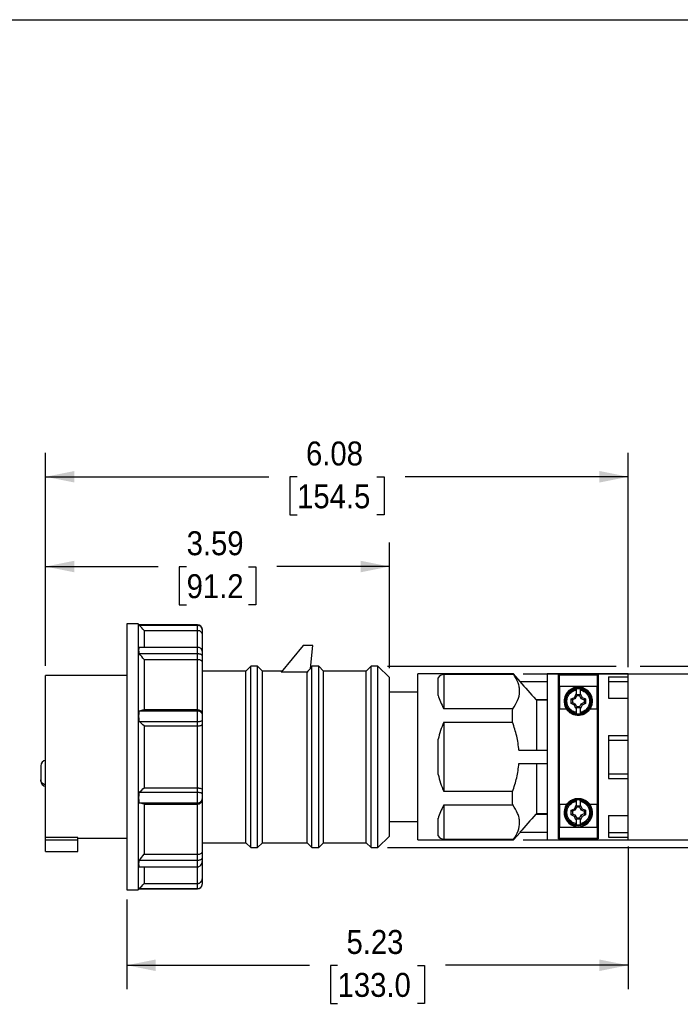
# Model space of a CAD drawing. Header units: inches. Extents: x 0 to 22, y 0 to 17.
# Tile 3 of 6: x 8.2 to 15.1, y 6.7 to 17. Entities that reach past the tile are written whole.
import ezdxf

# ---------------------------------------------------------------- set-up
doc = ezdxf.new("R2010")
doc.units = ezdxf.units.IN
doc.header["$LTSCALE"] = 2
doc.header["$MEASUREMENT"] = 0
doc.linetypes.add('SLD-Solid', pattern=[0])
doc.layers.add('DIMENSIONS', color=140, linetype='SLD-Solid', lineweight=25)
doc.layers.add('SLD-DEFPOINTS', color=7, linetype='Continuous')
doc.styles.add('SLDTEXTSTYLE0', font='GOTHIC.TTF', dxfattribs={"width": 0.913})
doc.dimstyles.new('SLDDIMSTYLE1', dxfattribs={"dimtxt": 0.25, "dimasz": 0.3, "dimexe": 0, "dimexo": 0.0625, "dimgap": 0.0625, "dimtad": 0, "dimtih": 1, "dimtoh": 1, "dimrnd": 1e-09, "dimzin": 12, "dimdsep": 46, "dimtxsty": 'SLDTEXTSTYLE0', "dimsah": 1, "dimcen": 0.09, "dimadec": 0, "dimazin": 3, "dimtfac": 1, "dimtofl": 0, "dimtmove": 0, "dimatfit": 3, "dimfxl": 0, "dimfrac": 2, "dimtolj": 1, "dimtzin": 12, "dimarcsym": 0})
doc.dimstyles.new('SLDDIMSTYLE2', dxfattribs={"dimtxt": 0.25, "dimasz": 0.3, "dimexe": 0, "dimexo": 0.0625, "dimgap": 0.0625, "dimtad": 0, "dimtih": 1, "dimtoh": 1, "dimrnd": 1e-09, "dimzin": 12, "dimdsep": 46, "dimtxsty": 'SLDTEXTSTYLE0', "dimsah": 1, "dimcen": 0.09, "dimadec": 0, "dimazin": 3, "dimtfac": 1, "dimtmove": 0, "dimatfit": 0, "dimfxl": 0, "dimfrac": 2, "dimtolj": 1, "dimtzin": 12, "dimarcsym": 0})

# ---------------------------------------------------------------- blocks, each defined once
blk = doc.blocks.new('Block2')
at = {"color": 7, "linetype": 'SLD-Solid', "lineweight": 18}
blk.add_line((22, 17), (0, 17), dxfattribs=at)
blk = doc.blocks.new('_D_1')
at = {"layer": 'DIMENSIONS'}
for p, q in [((8.48, 10.255), (8.48, 12.479)), ((14.561, 10.242), (14.561, 12.479)), ((8.48, 12.229), (10.81, 12.229)), ((11.105, 12.227), (11.029, 12.227)), ((11.029, 12.227), (11.029, 11.83)), ((11.936, 12.227), (12.013, 12.227)), ((12.013, 12.227), (12.013, 11.83)), ((14.561, 12.229), (12.232, 12.229)), ((11.029, 11.83), (11.105, 11.83)), ((12.013, 11.83), (11.936, 11.83))]:
    blk.add_line(p, q, dxfattribs=at)
for points in [[(8.48, 12.229), (8.78, 12.169), (8.78, 12.289)], [(14.561, 12.229), (14.261, 12.289), (14.261, 12.169)]]:
    blk.add_solid(points, dxfattribs=at)
at = {"layer": 'DIMENSIONS', "char_height": 0.25, "attachment_point": 1, "style": 'SLDTEXTSTYLE0'}
for s, insert in [('6.08', (11.198, 12.597)), ('154.5', (11.105, 12.15))]:
    blk.add_mtext(s, dxfattribs=dict(at, insert=insert))
blk = doc.blocks.new('_D_2')
at = {"layer": 'DIMENSIONS'}
for p, q in [((17.238, 10.252), (17.238, 10.852)), ((12.049, 10.252), (14.436, 10.252)), ((14.686, 10.252), (17.488, 10.252)), ((16.915, 9.305), (16.839, 9.305)), ((16.839, 9.305), (16.839, 8.908)), ((17.562, 9.305), (17.638, 9.305)), ((17.638, 9.305), (17.638, 8.908)), ((16.839, 8.908), (16.915, 8.908)), ((17.638, 8.908), (17.562, 8.908)), ((12.049, 8.358), (17.488, 8.358)), ((17.238, 8.358), (17.238, 7.758))]:
    blk.add_line(p, q, dxfattribs=at)
for points in [[(17.238, 10.252), (17.298, 10.552), (17.178, 10.552)], [(17.238, 8.358), (17.178, 8.058), (17.298, 8.058)]]:
    blk.add_solid(points, dxfattribs=at)
at = {"layer": 'DIMENSIONS', "char_height": 0.25, "attachment_point": 1, "style": 'SLDTEXTSTYLE0'}
for s, insert in [('%%c', (16.727, 9.675)), ('1.89', (17.104, 9.675)), ('48.1', (16.915, 9.227))]:
    blk.add_mtext(s, dxfattribs=dict(at, insert=insert))
blk = doc.blocks.new('_D_3')
at = {"layer": 'DIMENSIONS'}
for p, q in [((13.463, 10.171), (16.214, 10.171)), ((15.964, 10.171), (15.964, 9.753)), ((15.64, 9.305), (15.564, 9.305)), ((15.564, 9.305), (15.564, 8.908)), ((16.287, 9.305), (16.363, 9.305)), ((16.363, 9.305), (16.363, 8.908)), ((15.564, 8.908), (15.64, 8.908)), ((15.964, 8.439), (15.964, 8.857)), ((16.363, 8.908), (16.287, 8.908)), ((13.463, 8.439), (16.214, 8.439))]:
    blk.add_line(p, q, dxfattribs=at)
for points in [[(15.964, 10.171), (15.904, 9.871), (16.024, 9.871)], [(15.964, 8.439), (16.024, 8.739), (15.904, 8.739)]]:
    blk.add_solid(points, dxfattribs=at)
at = {"layer": 'DIMENSIONS', "char_height": 0.25, "attachment_point": 1, "style": 'SLDTEXTSTYLE0'}
for s, insert in [('%%c', (15.452, 9.675)), ('1.73', (15.829, 9.675)), ('44.0', (15.64, 9.227))]:
    blk.add_mtext(s, dxfattribs=dict(at, insert=insert))
blk = doc.blocks.new('_D_4')
at = {"layer": 'DIMENSIONS'}
for p, q in [((8.48, 10.255), (8.48, 11.542)), ((12.069, 10.232), (12.069, 11.542)), ((8.48, 11.292), (9.656, 11.292)), ((9.952, 11.29), (9.875, 11.29)), ((9.875, 11.29), (9.875, 10.893)), ((10.598, 11.29), (10.674, 11.29)), ((10.674, 11.29), (10.674, 10.893)), ((12.069, 11.292), (10.893, 11.292)), ((9.875, 10.893), (9.952, 10.893)), ((10.674, 10.893), (10.598, 10.893))]:
    blk.add_line(p, q, dxfattribs=at)
for points in [[(8.48, 11.292), (8.78, 11.232), (8.78, 11.352)], [(12.069, 11.292), (11.769, 11.352), (11.769, 11.232)]]:
    blk.add_solid(points, dxfattribs=at)
at = {"layer": 'DIMENSIONS', "char_height": 0.25, "attachment_point": 1, "style": 'SLDTEXTSTYLE0'}
for s, insert in [('3.59', (9.952, 11.66)), ('91.2', (9.952, 11.212))]:
    blk.add_mtext(s, dxfattribs=dict(at, insert=insert))
blk = doc.blocks.new('_D_5')
at = {"layer": 'DIMENSIONS'}
for p, q in [((14.561, 8.368), (14.561, 6.88)), ((9.327, 7.817), (9.327, 6.88)), ((9.327, 7.13), (11.233, 7.13)), ((11.528, 7.128), (11.452, 7.128)), ((11.452, 7.128), (11.452, 6.731)), ((12.36, 7.128), (12.436, 7.128)), ((12.436, 7.128), (12.436, 6.731)), ((14.561, 7.13), (12.655, 7.13)), ((11.452, 6.731), (11.528, 6.731)), ((12.436, 6.731), (12.36, 6.731))]:
    blk.add_line(p, q, dxfattribs=at)
for points in [[(9.327, 7.13), (9.627, 7.07), (9.627, 7.19)], [(14.561, 7.13), (14.261, 7.19), (14.261, 7.07)]]:
    blk.add_solid(points, dxfattribs=at)
at = {"layer": 'DIMENSIONS', "char_height": 0.25, "attachment_point": 1, "style": 'SLDTEXTSTYLE0'}
for s, insert in [('5.23', (11.621, 7.498)), ('133.0', (11.528, 7.05))]:
    blk.add_mtext(s, dxfattribs=dict(at, insert=insert))

msp = doc.modelspace()

# ---------------------------------------------------------------- linework, layer by layer
at = {"color": 7, "linetype": 'SLD-Solid'}
msp.add_line((0, 17), (22, 17), dxfattribs=at)
for p, q in [((9.445, 10.693), (9.327, 10.693)), ((9.327, 10.693), (9.327, 7.917)), ((9.455, 10.683), (9.445, 10.693)), ((9.445, 10.693), (9.445, 7.917)), ((10.065, 10.683), (9.455, 10.683)), ((9.456, 10.68), (10.065, 10.68)), ((9.509, 10.626), (9.509, 10.452)), ((9.509, 10.626), (10.065, 10.626)), ((10.065, 10.68), (10.065, 10.683)), ((10.065, 10.626), (10.065, 10.68)), ((10.065, 10.454), (10.065, 10.626)), ((10.114, 10.634), (10.114, 10.633)), ((10.114, 10.633), (10.114, 10.579)), ((10.114, 10.579), (10.114, 10.396)), ((9.456, 10.452), (10.065, 10.452)), ((9.456, 10.383), (10.065, 10.383)), ((10.065, 10.383), (10.065, 10.452)), ((10.065, 10.322), (10.065, 10.383)), ((10.114, 10.396), (10.114, 10.362)), ((11.169, 10.466), (10.939, 10.191)), ((11.268, 10.466), (11.169, 10.466)), ((11.243, 10.226), (11.268, 10.466)), ((9.509, 10.322), (9.509, 9.798)), ((9.509, 10.322), (10.065, 10.322)), ((10.065, 9.798), (10.065, 10.322)), ((10.114, 10.362), (10.114, 10.301)), ((10.114, 10.301), (10.114, 9.754)), ((10.571, 10.201), (10.114, 10.201)), ((10.622, 10.252), (10.571, 10.201)), ((10.571, 9.305), (10.571, 10.201)), ((10.693, 10.252), (10.622, 10.252)), ((10.622, 9.305), (10.622, 10.252)), ((10.744, 10.201), (10.693, 10.252)), ((10.693, 9.305), (10.693, 10.252)), ((10.946, 10.201), (10.744, 10.201)), ((10.744, 9.305), (10.744, 10.201)), ((11.209, 10.191), (10.939, 10.191)), ((11.209, 8.409), (11.209, 10.191)), ((11.26, 10.252), (11.244, 10.235)), ((11.331, 10.252), (11.26, 10.252)), ((11.26, 9.305), (11.26, 10.252)), ((11.382, 10.201), (11.331, 10.252)), ((11.331, 9.305), (11.331, 10.252)), ((11.827, 10.201), (11.382, 10.201)), ((11.382, 9.305), (11.382, 10.201)), ((11.878, 10.252), (11.827, 10.201)), ((11.827, 9.305), (11.827, 10.201)), ((11.949, 10.252), (11.878, 10.252)), ((11.878, 9.305), (11.878, 10.252)), ((12.069, 10.132), (11.949, 10.252)), ((11.949, 9.305), (11.949, 10.252)), ((9.327, 10.155), (8.48, 10.155)), ((8.48, 8.463), (8.48, 10.155)), ((12.069, 9.305), (12.069, 10.132)), ((13.363, 10.171), (12.364, 10.171)), ((12.364, 9.305), (12.364, 10.171)), ((12.578, 9.946), (12.578, 10.13)), ((12.637, 10.167), (13.362, 10.167)), ((12.637, 10.167), (12.637, 9.806)), ((13.432, 10.093), (13.363, 10.171)), ((13.429, 10.092), (13.715, 10.092)), ((14.561, 10.171), (13.715, 10.171)), ((13.715, 10.171), (13.715, 8.439)), ((13.833, 10.162), (14.246, 10.162)), ((13.833, 8.448), (13.833, 10.162)), ((14.236, 10.158), (13.843, 10.158)), ((13.843, 10.041), (13.843, 10.158)), ((14.236, 10.158), (14.236, 10.041)), ((14.246, 10.162), (14.246, 8.448)), ((14.356, 10.142), (14.561, 10.142)), ((14.356, 10.142), (14.356, 9.917)), ((14.356, 10.093), (14.561, 10.093)), ((14.561, 10.142), (14.561, 10.171)), ((14.561, 10.093), (14.561, 10.142)), ((14.561, 9.917), (14.561, 10.093)), ((12.364, 9.98), (12.069, 9.98)), ((14.236, 10.041), (13.843, 10.041)), ((13.843, 10.041), (13.843, 9.803)), ((14.02, 9.961), (14.02, 10.003)), ((14.059, 10.003), (14.059, 9.961)), ((14.236, 9.803), (14.236, 10.041)), ((13.597, 9.903), (13.715, 9.903)), ((13.608, 9.896), (13.601, 9.903)), ((13.715, 9.896), (13.608, 9.896)), ((13.608, 9.374), (13.608, 9.896)), ((13.964, 9.91), (13.999, 9.926)), ((13.964, 9.862), (13.964, 9.91)), ((13.964, 9.91), (13.979, 9.9)), ((13.964, 9.862), (13.979, 9.871)), ((14.011, 9.914), (13.979, 9.9)), ((13.979, 9.9), (13.979, 9.871)), ((13.979, 9.871), (14.011, 9.857)), ((14.016, 9.961), (13.999, 9.926)), ((13.999, 9.926), (14.011, 9.914)), ((14.011, 9.914), (14.025, 9.946)), ((14.02, 9.954), (14.016, 9.961)), ((14.016, 9.961), (14.02, 9.961)), ((14.02, 9.954), (14.02, 9.961)), ((14.021, 9.952), (14.02, 9.949)), ((14.025, 9.946), (14.021, 9.952)), ((14.058, 9.952), (14.021, 9.952)), ((14.025, 9.946), (14.054, 9.946)), ((14.058, 9.952), (14.054, 9.946)), ((14.054, 9.946), (14.068, 9.914)), ((14.059, 9.949), (14.058, 9.952)), ((14.059, 9.961), (14.063, 9.961)), ((14.063, 9.961), (14.059, 9.954)), ((14.059, 9.961), (14.059, 9.954)), ((14.063, 9.961), (14.08, 9.926)), ((14.068, 9.914), (14.08, 9.926)), ((14.068, 9.914), (14.1, 9.9)), ((14.1, 9.871), (14.068, 9.857)), ((14.08, 9.926), (14.115, 9.91)), ((14.115, 9.91), (14.1, 9.9)), ((14.1, 9.9), (14.1, 9.871)), ((14.115, 9.862), (14.1, 9.871)), ((14.115, 9.91), (14.115, 9.862)), ((14.177, 9.886), (14.17, 9.886)), ((14.356, 9.917), (14.561, 9.917)), ((14.561, 9.529), (14.561, 9.917)), ((9.456, 9.786), (10.065, 9.786)), ((9.509, 9.798), (10.065, 9.798)), ((10.065, 9.786), (10.065, 9.798)), ((10.065, 9.674), (10.065, 9.786)), ((13.355, 9.806), (12.637, 9.806)), ((13.843, 8.807), (13.843, 9.803)), ((13.917, 9.803), (13.843, 9.803)), ((13.999, 9.846), (13.964, 9.862)), ((14.011, 9.857), (13.999, 9.846)), ((14.016, 9.811), (13.999, 9.846)), ((14.025, 9.826), (14.011, 9.857)), ((14.02, 9.817), (14.016, 9.811)), ((14.02, 9.811), (14.016, 9.811)), ((14.02, 9.822), (14.021, 9.819)), ((14.02, 9.811), (14.02, 9.817)), ((14.02, 9.768), (14.02, 9.811)), ((14.021, 9.819), (14.025, 9.826)), ((14.021, 9.819), (14.058, 9.819)), ((14.054, 9.826), (14.025, 9.826)), ((14.068, 9.857), (14.054, 9.826)), ((14.054, 9.826), (14.058, 9.819)), ((14.058, 9.819), (14.059, 9.822)), ((14.059, 9.817), (14.063, 9.811)), ((14.059, 9.817), (14.059, 9.811)), ((14.059, 9.811), (14.059, 9.768)), ((14.063, 9.811), (14.059, 9.811)), ((14.08, 9.846), (14.063, 9.811)), ((14.08, 9.846), (14.068, 9.857)), ((14.115, 9.862), (14.08, 9.846)), ((14.236, 9.803), (14.162, 9.803)), ((14.236, 9.803), (14.236, 8.807)), ((9.456, 9.674), (10.065, 9.674)), ((10.065, 9.629), (10.065, 9.674)), ((10.114, 9.754), (10.114, 9.743)), ((10.114, 9.743), (10.114, 9.688)), ((10.114, 9.688), (10.114, 9.643)), ((12.637, 9.666), (13.354, 9.666)), ((12.637, 9.666), (12.637, 8.944)), ((9.509, 9.629), (9.509, 8.981)), ((9.509, 9.629), (10.065, 9.629)), ((10.065, 8.981), (10.065, 9.629)), ((10.114, 9.643), (10.114, 8.967)), ((13.843, 9.656), (13.833, 9.656)), ((14.246, 9.656), (14.236, 9.656)), ((12.578, 9.121), (12.578, 9.489)), ((14.356, 9.529), (14.561, 9.529)), ((14.356, 9.529), (14.356, 9.081)), ((14.356, 9.481), (14.561, 9.481)), ((14.561, 9.481), (14.561, 9.529)), ((14.561, 9.129), (14.561, 9.481)), ((13.42, 9.374), (13.715, 9.374)), ((10.571, 8.409), (10.571, 9.305)), ((10.622, 8.358), (10.622, 9.305)), ((10.693, 8.358), (10.693, 9.305)), ((10.744, 8.409), (10.744, 9.305)), ((11.26, 8.358), (11.26, 9.305)), ((11.331, 8.358), (11.331, 9.305)), ((11.382, 8.409), (11.382, 9.305)), ((11.827, 8.409), (11.827, 9.305)), ((11.878, 8.358), (11.878, 9.305)), ((11.949, 8.358), (11.949, 9.305)), ((12.069, 8.478), (12.069, 9.305)), ((12.364, 8.439), (12.364, 9.305)), ((13.42, 9.236), (13.715, 9.236)), ((13.608, 8.714), (13.608, 9.236)), ((8.429, 9.065), (8.429, 9.057)), ((14.356, 9.129), (14.561, 9.129)), ((14.356, 9.081), (14.561, 9.081)), ((14.561, 9.081), (14.561, 9.129)), ((14.561, 8.693), (14.561, 9.081)), ((9.509, 8.981), (10.065, 8.981)), ((10.065, 8.936), (10.065, 8.981)), ((10.114, 8.967), (10.114, 8.922)), ((13.354, 8.944), (12.637, 8.944)), ((13.833, 8.954), (13.843, 8.954)), ((14.236, 8.954), (14.246, 8.954)), ((9.456, 8.936), (10.065, 8.936)), ((10.065, 8.824), (10.065, 8.936)), ((10.114, 8.922), (10.114, 8.867)), ((10.114, 8.867), (10.114, 8.856)), ((10.114, 8.856), (10.114, 8.309)), ((14.02, 8.799), (14.02, 8.842)), ((14.059, 8.842), (14.059, 8.799)), ((9.456, 8.824), (10.065, 8.824)), ((9.509, 8.812), (9.509, 8.288)), ((9.509, 8.812), (10.065, 8.812)), ((10.065, 8.812), (10.065, 8.824)), ((10.065, 8.288), (10.065, 8.812)), ((12.637, 8.804), (13.355, 8.804)), ((12.637, 8.804), (12.637, 8.443)), ((13.917, 8.807), (13.843, 8.807)), ((13.843, 8.807), (13.843, 8.569)), ((13.964, 8.748), (13.999, 8.764)), ((13.964, 8.7), (13.964, 8.748)), ((13.964, 8.748), (13.979, 8.738)), ((14.011, 8.753), (13.979, 8.738)), ((13.979, 8.738), (13.979, 8.71)), ((14.016, 8.799), (13.999, 8.764)), ((13.999, 8.764), (14.011, 8.753)), ((14.011, 8.753), (14.025, 8.784)), ((14.016, 8.799), (14.02, 8.799)), ((14.02, 8.793), (14.016, 8.799)), ((14.02, 8.793), (14.02, 8.799)), ((14.021, 8.791), (14.02, 8.788)), ((14.025, 8.784), (14.021, 8.791)), ((14.058, 8.791), (14.021, 8.791)), ((14.025, 8.784), (14.054, 8.784)), ((14.058, 8.791), (14.054, 8.784)), ((14.054, 8.784), (14.068, 8.753)), ((14.059, 8.788), (14.058, 8.791)), ((14.059, 8.799), (14.063, 8.799)), ((14.063, 8.799), (14.059, 8.793)), ((14.059, 8.799), (14.059, 8.793)), ((14.063, 8.799), (14.08, 8.764)), ((14.068, 8.753), (14.08, 8.764)), ((14.068, 8.753), (14.1, 8.738)), ((14.08, 8.764), (14.115, 8.748)), ((14.115, 8.748), (14.1, 8.738)), ((14.1, 8.738), (14.1, 8.71)), ((14.115, 8.748), (14.115, 8.7)), ((14.236, 8.807), (14.162, 8.807)), ((14.236, 8.569), (14.236, 8.807)), ((12.578, 8.48), (12.578, 8.664)), ((13.597, 8.707), (13.715, 8.707)), ((13.601, 8.707), (13.608, 8.714)), ((13.608, 8.714), (13.715, 8.714)), ((13.964, 8.7), (13.979, 8.71)), ((13.999, 8.684), (13.964, 8.7)), ((13.979, 8.71), (14.011, 8.696)), ((14.011, 8.696), (13.999, 8.684)), ((14.016, 8.649), (13.999, 8.684)), ((14.025, 8.664), (14.011, 8.696)), ((14.02, 8.656), (14.016, 8.649)), ((14.02, 8.649), (14.016, 8.649)), ((14.02, 8.661), (14.021, 8.658)), ((14.02, 8.649), (14.02, 8.656)), ((14.02, 8.607), (14.02, 8.649)), ((14.021, 8.658), (14.025, 8.664)), ((14.021, 8.658), (14.058, 8.658)), ((14.054, 8.664), (14.025, 8.664)), ((14.068, 8.696), (14.054, 8.664)), ((14.054, 8.664), (14.058, 8.658)), ((14.058, 8.658), (14.059, 8.661)), ((14.059, 8.656), (14.063, 8.649)), ((14.059, 8.656), (14.059, 8.649)), ((14.059, 8.649), (14.059, 8.607)), ((14.063, 8.649), (14.059, 8.649)), ((14.08, 8.684), (14.063, 8.649)), ((14.1, 8.71), (14.068, 8.696)), ((14.08, 8.684), (14.068, 8.696)), ((14.115, 8.7), (14.08, 8.684)), ((14.115, 8.7), (14.1, 8.71)), ((14.177, 8.724), (14.17, 8.724)), ((14.356, 8.693), (14.561, 8.693)), ((14.356, 8.693), (14.356, 8.468)), ((14.561, 8.517), (14.561, 8.693)), ((12.069, 8.63), (12.364, 8.63)), ((14.236, 8.569), (13.843, 8.569)), ((13.843, 8.452), (13.843, 8.569)), ((14.236, 8.569), (14.236, 8.452)), ((8.815, 8.463), (8.48, 8.463)), ((8.48, 8.435), (8.48, 8.463)), ((8.815, 8.435), (8.48, 8.435)), ((8.48, 8.317), (8.48, 8.435)), ((8.815, 8.435), (8.815, 8.463)), ((8.815, 8.455), (9.327, 8.455)), ((8.815, 8.317), (8.815, 8.435)), ((11.949, 8.358), (12.069, 8.478)), ((12.364, 8.439), (13.363, 8.439)), ((13.362, 8.443), (12.637, 8.443)), ((13.363, 8.439), (13.432, 8.517)), ((13.429, 8.518), (13.715, 8.518)), ((13.715, 8.439), (14.561, 8.439)), ((14.246, 8.448), (13.833, 8.448)), ((14.236, 8.452), (13.843, 8.452)), ((14.356, 8.517), (14.561, 8.517)), ((14.356, 8.468), (14.561, 8.468)), ((14.561, 8.468), (14.561, 8.517)), ((14.561, 8.439), (14.561, 8.468)), ((10.114, 8.409), (10.571, 8.409)), ((10.571, 8.409), (10.622, 8.358)), ((10.622, 8.358), (10.693, 8.358)), ((10.693, 8.358), (10.744, 8.409)), ((10.744, 8.409), (11.209, 8.409)), ((11.209, 8.409), (11.26, 8.358)), ((11.26, 8.358), (11.331, 8.358)), ((11.331, 8.358), (11.382, 8.409)), ((11.382, 8.409), (11.827, 8.409)), ((11.827, 8.409), (11.878, 8.358)), ((11.878, 8.358), (11.949, 8.358)), ((8.48, 8.317), (8.815, 8.317)), ((9.456, 8.227), (10.065, 8.227)), ((9.509, 8.288), (10.065, 8.288)), ((10.065, 8.227), (10.065, 8.288)), ((10.065, 8.158), (10.065, 8.227)), ((10.114, 8.309), (10.114, 8.248)), ((10.114, 8.248), (10.114, 8.214)), ((9.456, 8.158), (10.065, 8.158)), ((9.509, 8.158), (9.509, 7.984)), ((10.065, 7.984), (10.065, 8.156)), ((10.114, 8.214), (10.114, 8.031)), ((10.114, 8.031), (10.114, 7.977)), ((9.327, 7.917), (9.445, 7.917)), ((9.445, 7.917), (9.455, 7.927)), ((9.455, 7.927), (9.456, 7.93)), ((9.455, 7.927), (10.065, 7.927)), ((9.456, 7.93), (10.065, 7.93)), ((9.509, 7.984), (10.065, 7.984)), ((10.065, 7.93), (10.065, 7.984)), ((10.065, 7.927), (10.065, 7.93)), ((10.114, 7.977), (10.114, 7.976))]:
    msp.add_line(p, q)
for centre, radius, start, end in [((10.065, 10.634), 0.0492, 0, 90), ((14.04, 9.886), 0.148, 325.9278, 214.0722), ((13.424, 9.305), 0.866, 155.38, 167.7612), ((8.488, 9.211), 0.0591, 97.6623, 180), ((8.488, 9.054), 0.0591, 180, 262.3377), ((13.424, 9.305), 0.866, 192.2388, 204.62), ((14.04, 8.724), 0.148, 145.9278, 34.0722), ((10.065, 7.976), 0.0492, 270, 0)]:
    msp.add_arc(centre, radius, start, end)
for major_axis, start_param, end_param in [((-0.837, 0.837), 6.115285, 6.331378), ((-0.837, 0.837), 0.475406, 0.691499), ((0.837, 0.837), 2.450094, 2.666187), ((0.837, 0.837), 3.0934, 3.309493)]:
    msp.add_ellipse((13.424, 9.305), major_axis=major_axis, ratio=0.267949, start_param=start_param, end_param=end_param)
for points, knots in [([(9.456, 10.68), (9.455, 10.682), (9.454, 10.684), (9.455, 10.683), (9.455, 10.683)], [0, 0, 0, 0, 0.99432, 1, 1, 1, 1]), ([(10.065, 10.68), (10.069, 10.68), (10.072, 10.68), (10.079, 10.678), (10.082, 10.677), (10.091, 10.674), (10.097, 10.67), (10.11, 10.656), (10.114, 10.645), (10.114, 10.633)], [0, 0, 0, 0, 0.125, 0.125, 0.25, 0.25, 0.5, 0.5, 1, 1, 1, 1]), ([(10.065, 10.626), (10.069, 10.626), (10.072, 10.626), (10.079, 10.625), (10.082, 10.624), (10.091, 10.62), (10.097, 10.616), (10.11, 10.602), (10.114, 10.59), (10.114, 10.579)], [0, 0, 0, 0, 0.125, 0.125, 0.25, 0.25, 0.5, 0.5, 1, 1, 1, 1]), ([(10.065, 10.452), (10.069, 10.452), (10.072, 10.452), (10.079, 10.45), (10.082, 10.449), (10.091, 10.444), (10.097, 10.44), (10.11, 10.424), (10.114, 10.41), (10.114, 10.396)], [0, 0, 0, 0, 0.125, 0.125, 0.25, 0.25, 0.5, 0.5, 1, 1, 1, 1]), ([(10.065, 10.383), (10.069, 10.383), (10.072, 10.383), (10.079, 10.382), (10.082, 10.382), (10.091, 10.38), (10.097, 10.378), (10.11, 10.373), (10.114, 10.368), (10.114, 10.362)], [0, 0, 0, 0, 0.125, 0.125, 0.25, 0.25, 0.5, 0.5, 1, 1, 1, 1]), ([(10.065, 10.322), (10.069, 10.322), (10.072, 10.322), (10.079, 10.321), (10.082, 10.321), (10.091, 10.319), (10.097, 10.317), (10.11, 10.311), (10.114, 10.306), (10.114, 10.301)], [0, 0, 0, 0, 0.125, 0.125, 0.25, 0.25, 0.5, 0.5, 1, 1, 1, 1]), ([(13.355, 9.806), (13.376, 9.836), (13.394, 9.865), (13.42, 9.925), (13.427, 9.955), (13.428, 9.994), (13.428, 10.002), (13.426, 10.017), (13.425, 10.025), (13.421, 10.048), (13.417, 10.063), (13.4, 10.108), (13.383, 10.138), (13.362, 10.167)], [0, 0, 0, 0, 0.25, 0.25, 0.5, 0.5, 0.5625, 0.5625, 0.625, 0.625, 0.75, 0.75, 1, 1, 1, 1]), ([(13.362, 10.167), (13.362, 10.17), (13.362, 10.172), (13.363, 10.171), (13.363, 10.171)], [0, 0, 0, 0, 0.873725, 1, 1, 1, 1]), ([(14.177, 9.886), (14.177, 9.904), (14.174, 9.922), (14.16, 9.955), (14.15, 9.97), (14.124, 9.996), (14.109, 10.006), (14.076, 10.02), (14.058, 10.024), (14.022, 10.024), (14.003, 10.02), (13.97, 10.006), (13.955, 9.996), (13.929, 9.97), (13.919, 9.955), (13.905, 9.922), (13.902, 9.904), (13.902, 9.886)], [0, 0, 0, 0, 0.125, 0.125, 0.25, 0.25, 0.375, 0.375, 0.5, 0.5, 0.625, 0.625, 0.75, 0.75, 0.875, 0.875, 1, 1, 1, 1]), ([(14.02, 9.756), (14.005, 9.759), (13.99, 9.764), (13.963, 9.779), (13.95, 9.789), (13.93, 9.812), (13.922, 9.826), (13.911, 9.855), (13.909, 9.87), (13.909, 9.901), (13.911, 9.917), (13.922, 9.946), (13.93, 9.959), (13.95, 9.983), (13.963, 9.993), (13.99, 10.008), (14.005, 10.013), (14.02, 10.015)], [0, 0, 0, 0, 0.125, 0.125, 0.25, 0.25, 0.375, 0.375, 0.5, 0.5, 0.625, 0.625, 0.75, 0.75, 0.875, 0.875, 1, 1, 1, 1]), ([(14.02, 9.768), (14.006, 9.771), (13.993, 9.775), (13.969, 9.789), (13.958, 9.798), (13.94, 9.819), (13.933, 9.832), (13.923, 9.858), (13.92, 9.872), (13.92, 9.9), (13.923, 9.914), (13.933, 9.94), (13.94, 9.952), (13.958, 9.973), (13.969, 9.982), (13.993, 9.996), (14.006, 10.001), (14.02, 10.003)], [0, 0, 0, 0, 0.125, 0.125, 0.25, 0.25, 0.375, 0.375, 0.5, 0.5, 0.625, 0.625, 0.75, 0.75, 0.875, 0.875, 1, 1, 1, 1]), ([(14.02, 10.003), (14.02, 10.004), (14.02, 10.005), (14.02, 10.007), (14.02, 10.009), (14.02, 10.011), (14.02, 10.012), (14.02, 10.013), (14.02, 10.014), (14.02, 10.015), (14.02, 10.015), (14.02, 10.015)], [0, 0, 0, 0, 0.127718, 0.25126, 0.370627, 0.485822, 0.596859, 0.703761, 0.806556, 0.905286, 1, 1, 1, 1]), ([(14.059, 10.015), (14.075, 10.013), (14.089, 10.008), (14.116, 9.993), (14.129, 9.983), (14.149, 9.959), (14.157, 9.946), (14.168, 9.917), (14.17, 9.901), (14.17, 9.886)], [0, 0, 0, 0, 0.25, 0.25, 0.5, 0.5, 0.75, 0.75, 1, 1, 1, 1]), ([(14.059, 10.015), (14.059, 10.015), (14.059, 10.015), (14.059, 10.014), (14.059, 10.013), (14.059, 10.011), (14.059, 10.009), (14.059, 10.006), (14.059, 10.004), (14.059, 10.003)], [0, 0, 0, 0, 0.122533, 0.251724, 0.387667, 0.530433, 0.680066, 0.836587, 1, 1, 1, 1]), ([(14.059, 10.003), (14.073, 10.001), (14.086, 9.996), (14.111, 9.982), (14.121, 9.973), (14.139, 9.952), (14.147, 9.94), (14.156, 9.914), (14.159, 9.9), (14.159, 9.872), (14.156, 9.858), (14.147, 9.832), (14.139, 9.819), (14.121, 9.798), (14.111, 9.789), (14.086, 9.775), (14.073, 9.771), (14.059, 9.768)], [0, 0, 0, 0, 0.125, 0.125, 0.25, 0.25, 0.375, 0.375, 0.5, 0.5, 0.625, 0.625, 0.75, 0.75, 0.875, 0.875, 1, 1, 1, 1]), ([(13.902, 9.886), (13.902, 9.868), (13.905, 9.85), (13.919, 9.816), (13.929, 9.801), (13.955, 9.776), (13.97, 9.765), (14.003, 9.751), (14.022, 9.748), (14.058, 9.748), (14.076, 9.751), (14.109, 9.765), (14.124, 9.776), (14.15, 9.801), (14.16, 9.816), (14.174, 9.85), (14.177, 9.868), (14.177, 9.886)], [0, 0, 0, 0, 0.125, 0.125, 0.25, 0.25, 0.375, 0.375, 0.5, 0.5, 0.625, 0.625, 0.75, 0.75, 0.875, 0.875, 1, 1, 1, 1]), ([(14.17, 9.886), (14.17, 9.87), (14.168, 9.855), (14.157, 9.826), (14.149, 9.812), (14.129, 9.789), (14.116, 9.779), (14.089, 9.764), (14.075, 9.759), (14.059, 9.756)], [0, 0, 0, 0, 0.25, 0.25, 0.5, 0.5, 0.75, 0.75, 1, 1, 1, 1]), ([(10.065, 9.798), (10.069, 9.798), (10.072, 9.797), (10.079, 9.796), (10.082, 9.795), (10.091, 9.791), (10.097, 9.788), (10.11, 9.776), (10.114, 9.765), (10.114, 9.754)], [0, 0, 0, 0, 0.125, 0.125, 0.25, 0.25, 0.5, 0.5, 1, 1, 1, 1]), ([(10.065, 9.786), (10.069, 9.786), (10.072, 9.786), (10.079, 9.785), (10.082, 9.784), (10.091, 9.78), (10.097, 9.776), (10.11, 9.764), (10.114, 9.753), (10.114, 9.743)], [0, 0, 0, 0, 0.125, 0.125, 0.25, 0.25, 0.5, 0.5, 1, 1, 1, 1]), ([(13.354, 9.666), (13.354, 9.691), (13.354, 9.715), (13.354, 9.762), (13.354, 9.785), (13.355, 9.806)], [0, 0, 0, 0, 0.5, 0.5, 1, 1, 1, 1]), ([(14.162, 9.803), (14.159, 9.798), (14.155, 9.794), (14.148, 9.786), (14.144, 9.781), (14.131, 9.77), (14.122, 9.763), (14.106, 9.754), (14.101, 9.751), (14.089, 9.746), (14.083, 9.745), (14.065, 9.74), (14.052, 9.738), (14.033, 9.738), (14.027, 9.738), (14.015, 9.74), (14.008, 9.741), (13.996, 9.744), (13.99, 9.746), (13.979, 9.751), (13.973, 9.754), (13.957, 9.762), (13.948, 9.769), (13.931, 9.785), (13.923, 9.794), (13.917, 9.803)], [0, 0, 0, 0, 0.0625, 0.0625, 0.125, 0.125, 0.25, 0.25, 0.3125, 0.3125, 0.375, 0.375, 0.5, 0.5, 0.5625, 0.5625, 0.625, 0.625, 0.6875, 0.6875, 0.75, 0.75, 0.875, 0.875, 1, 1, 1, 1]), ([(14.02, 9.756), (14.02, 9.756), (14.02, 9.757), (14.02, 9.758), (14.02, 9.759), (14.02, 9.761), (14.02, 9.763), (14.02, 9.765), (14.02, 9.767), (14.02, 9.768)], [0, 0, 0, 0, 0.122533, 0.251724, 0.387667, 0.530433, 0.680066, 0.836587, 1, 1, 1, 1]), ([(14.059, 9.768), (14.059, 9.768), (14.059, 9.766), (14.059, 9.764), (14.059, 9.762), (14.059, 9.76), (14.059, 9.759), (14.059, 9.758), (14.059, 9.757), (14.059, 9.757), (14.059, 9.756), (14.059, 9.756)], [0, 0, 0, 0, 0.1277179, 0.2512603, 0.3706265, 0.4858219, 0.5968594, 0.7037606, 0.8065561, 0.9052862, 1, 1, 1, 1]), ([(10.065, 9.674), (10.069, 9.674), (10.072, 9.674), (10.079, 9.674), (10.082, 9.675), (10.091, 9.676), (10.097, 9.677), (10.11, 9.681), (10.114, 9.685), (10.114, 9.688)], [0, 0, 0, 0, 0.125, 0.125, 0.25, 0.25, 0.5, 0.5, 1, 1, 1, 1]), ([(13.42, 9.374), (13.418, 9.399), (13.415, 9.424), (13.407, 9.474), (13.403, 9.498), (13.385, 9.571), (13.371, 9.619), (13.354, 9.666)], [0, 0, 0, 0, 0.25, 0.25, 0.5, 0.5, 1, 1, 1, 1]), ([(10.065, 9.629), (10.069, 9.629), (10.072, 9.629), (10.079, 9.63), (10.082, 9.63), (10.091, 9.631), (10.097, 9.632), (10.11, 9.636), (10.114, 9.64), (10.114, 9.643)], [0, 0, 0, 0, 0.125, 0.125, 0.25, 0.25, 0.5, 0.5, 1, 1, 1, 1]), ([(8.429, 9.21), (8.429, 9.21), (8.429, 9.21), (8.429, 9.197), (8.429, 9.173), (8.429, 9.143), (8.429, 9.112), (8.429, 9.083), (8.429, 9.071), (8.429, 9.065)], [0, 0, 0, 0, 0.100129, 0.250108, 0.400086, 0.550065, 0.700043, 0.850022, 1, 1, 1, 1]), ([(13.354, 8.944), (13.371, 8.991), (13.386, 9.039), (13.408, 9.137), (13.416, 9.186), (13.42, 9.236)], [0, 0, 0, 0, 0.5, 0.5, 1, 1, 1, 1]), ([(8.48, 9.015), (8.475, 9.015), (8.463, 9.017), (8.446, 9.028), (8.432, 9.044), (8.43, 9.058), (8.429, 9.065)], [0, 0, 0, 0, 0.178439, 0.452292, 0.726146, 1, 1, 1, 1]), ([(10.065, 8.981), (10.069, 8.981), (10.072, 8.981), (10.079, 8.98), (10.082, 8.98), (10.091, 8.979), (10.097, 8.978), (10.11, 8.974), (10.114, 8.97), (10.114, 8.967)], [0, 0, 0, 0, 0.125, 0.125, 0.25, 0.25, 0.5, 0.5, 1, 1, 1, 1]), ([(13.355, 8.804), (13.354, 8.815), (13.354, 8.826), (13.354, 8.849), (13.354, 8.86), (13.354, 8.896), (13.354, 8.92), (13.354, 8.944)], [0, 0, 0, 0, 0.25, 0.25, 0.5, 0.5, 1, 1, 1, 1]), ([(10.065, 8.936), (10.069, 8.936), (10.072, 8.936), (10.079, 8.936), (10.082, 8.935), (10.091, 8.934), (10.097, 8.933), (10.11, 8.929), (10.114, 8.925), (10.114, 8.922)], [0, 0, 0, 0, 0.125, 0.125, 0.25, 0.25, 0.5, 0.5, 1, 1, 1, 1]), ([(10.065, 8.824), (10.069, 8.824), (10.072, 8.824), (10.079, 8.825), (10.082, 8.826), (10.091, 8.83), (10.097, 8.834), (10.11, 8.846), (10.114, 8.857), (10.114, 8.867)], [0, 0, 0, 0, 0.125, 0.125, 0.25, 0.25, 0.5, 0.5, 1, 1, 1, 1]), ([(10.065, 8.812), (10.069, 8.812), (10.072, 8.813), (10.079, 8.814), (10.082, 8.815), (10.091, 8.819), (10.097, 8.822), (10.11, 8.834), (10.114, 8.845), (10.114, 8.856)], [0, 0, 0, 0, 0.125, 0.125, 0.25, 0.25, 0.5, 0.5, 1, 1, 1, 1]), ([(13.902, 8.724), (13.902, 8.727), (13.902, 8.732), (13.903, 8.74), (13.904, 8.747), (13.905, 8.755), (13.907, 8.762), (13.909, 8.77), (13.914, 8.783), (13.924, 8.801), (13.941, 8.822), (13.962, 8.84), (13.986, 8.852), (14.012, 8.86), (14.04, 8.863), (14.067, 8.86), (14.093, 8.852), (14.117, 8.84), (14.138, 8.822), (14.155, 8.801), (14.166, 8.781), (14.172, 8.764), (14.175, 8.751), (14.177, 8.738), (14.177, 8.729), (14.177, 8.724)], [0, 0, 0, 0, 0.0180135, 0.0358871, 0.0536771, 0.0714406, 0.0892348, 0.1071168, 0.1251426, 0.1875961, 0.2501005, 0.312554, 0.3750584, 0.4375119, 0.5000163, 0.5624699, 0.6249742, 0.6874278, 0.7499321, 0.8123857, 0.8748901, 0.906311, 0.9374324, 0.9685601, 1, 1, 1, 1]), ([(14.02, 8.595), (14.005, 8.597), (13.99, 8.602), (13.963, 8.617), (13.95, 8.627), (13.93, 8.651), (13.922, 8.664), (13.911, 8.693), (13.909, 8.709), (13.909, 8.74), (13.911, 8.755), (13.922, 8.784), (13.93, 8.798), (13.95, 8.821), (13.963, 8.831), (13.99, 8.846), (14.005, 8.851), (14.02, 8.854)], [0, 0, 0, 0, 0.125, 0.125, 0.25, 0.25, 0.375, 0.375, 0.5, 0.5, 0.625, 0.625, 0.75, 0.75, 0.875, 0.875, 1, 1, 1, 1]), ([(13.917, 8.807), (13.923, 8.816), (13.931, 8.825), (13.948, 8.84), (13.957, 8.848), (13.973, 8.856), (13.979, 8.859), (13.99, 8.863), (13.996, 8.865), (14.014, 8.87), (14.027, 8.872), (14.046, 8.872), (14.052, 8.872), (14.065, 8.87), (14.071, 8.869), (14.083, 8.866), (14.089, 8.864), (14.1, 8.859), (14.106, 8.856), (14.122, 8.848), (14.131, 8.84), (14.148, 8.825), (14.156, 8.816), (14.162, 8.807)], [0, 0, 0, 0, 0.125, 0.125, 0.25, 0.25, 0.3125, 0.3125, 0.375, 0.375, 0.5, 0.5, 0.5625, 0.5625, 0.625, 0.625, 0.6875, 0.6875, 0.75, 0.75, 0.875, 0.875, 1, 1, 1, 1]), ([(14.02, 8.607), (14.006, 8.609), (13.993, 8.614), (13.969, 8.628), (13.958, 8.637), (13.94, 8.658), (13.933, 8.67), (13.923, 8.696), (13.92, 8.71), (13.92, 8.738), (13.923, 8.752), (13.933, 8.778), (13.94, 8.791), (13.958, 8.812), (13.969, 8.821), (13.993, 8.835), (14.006, 8.839), (14.02, 8.842)], [0, 0, 0, 0, 0.125, 0.125, 0.25, 0.25, 0.375, 0.375, 0.5, 0.5, 0.625, 0.625, 0.75, 0.75, 0.875, 0.875, 1, 1, 1, 1]), ([(14.02, 8.842), (14.02, 8.842), (14.02, 8.844), (14.02, 8.846), (14.02, 8.848), (14.02, 8.85), (14.02, 8.851), (14.02, 8.852), (14.02, 8.853), (14.02, 8.853), (14.02, 8.854), (14.02, 8.854)], [0, 0, 0, 0, 0.1277179, 0.2512603, 0.3706265, 0.4858219, 0.5968594, 0.7037606, 0.8065561, 0.9052862, 1, 1, 1, 1]), ([(14.059, 8.854), (14.075, 8.851), (14.089, 8.846), (14.116, 8.831), (14.129, 8.821), (14.149, 8.798), (14.157, 8.784), (14.168, 8.755), (14.17, 8.74), (14.17, 8.724)], [0, 0, 0, 0, 0.25, 0.25, 0.5, 0.5, 0.75, 0.75, 1, 1, 1, 1]), ([(14.059, 8.854), (14.059, 8.854), (14.059, 8.853), (14.059, 8.852), (14.059, 8.851), (14.059, 8.849), (14.059, 8.847), (14.059, 8.845), (14.059, 8.843), (14.059, 8.842)], [0, 0, 0, 0, 0.122533, 0.251724, 0.387667, 0.530433, 0.680066, 0.836587, 1, 1, 1, 1]), ([(14.059, 8.842), (14.073, 8.839), (14.086, 8.835), (14.111, 8.821), (14.121, 8.812), (14.139, 8.791), (14.147, 8.778), (14.156, 8.752), (14.159, 8.738), (14.159, 8.71), (14.156, 8.696), (14.147, 8.67), (14.139, 8.658), (14.121, 8.637), (14.111, 8.628), (14.086, 8.614), (14.073, 8.609), (14.059, 8.607)], [0, 0, 0, 0, 0.125, 0.125, 0.25, 0.25, 0.375, 0.375, 0.5, 0.5, 0.625, 0.625, 0.75, 0.75, 0.875, 0.875, 1, 1, 1, 1]), ([(13.362, 8.443), (13.383, 8.472), (13.4, 8.501), (13.423, 8.562), (13.428, 8.592), (13.427, 8.639), (13.425, 8.654), (13.418, 8.685), (13.413, 8.7), (13.394, 8.745), (13.376, 8.774), (13.355, 8.804)], [0, 0, 0, 0, 0.25, 0.25, 0.5, 0.5, 0.625, 0.625, 0.75, 0.75, 1, 1, 1, 1]), ([(14.177, 8.724), (14.177, 8.722), (14.177, 8.717), (14.177, 8.709), (14.175, 8.701), (14.174, 8.694), (14.172, 8.686), (14.17, 8.679), (14.165, 8.666), (14.155, 8.647), (14.138, 8.626), (14.117, 8.609), (14.093, 8.596), (14.067, 8.588), (14.04, 8.586), (14.012, 8.588), (13.986, 8.596), (13.962, 8.609), (13.941, 8.626), (13.924, 8.647), (13.914, 8.667), (13.907, 8.684), (13.904, 8.697), (13.902, 8.711), (13.902, 8.72), (13.902, 8.724)], [0, 0, 0, 0, 0.018013, 0.035887, 0.053677, 0.071441, 0.089235, 0.107117, 0.125143, 0.187596, 0.2501, 0.312554, 0.375058, 0.437512, 0.500016, 0.56247, 0.624974, 0.687428, 0.749932, 0.812386, 0.87489, 0.906311, 0.937432, 0.96856, 1, 1, 1, 1]), ([(14.17, 8.724), (14.17, 8.709), (14.168, 8.693), (14.157, 8.664), (14.149, 8.651), (14.129, 8.627), (14.116, 8.617), (14.089, 8.602), (14.075, 8.597), (14.059, 8.595)], [0, 0, 0, 0, 0.25, 0.25, 0.5, 0.5, 0.75, 0.75, 1, 1, 1, 1]), ([(14.02, 8.595), (14.02, 8.595), (14.02, 8.595), (14.02, 8.596), (14.02, 8.597), (14.02, 8.599), (14.02, 8.601), (14.02, 8.604), (14.02, 8.606), (14.02, 8.607)], [0, 0, 0, 0, 0.122533, 0.251724, 0.387667, 0.530433, 0.680066, 0.836587, 1, 1, 1, 1]), ([(14.059, 8.607), (14.059, 8.606), (14.059, 8.605), (14.059, 8.603), (14.059, 8.601), (14.059, 8.599), (14.059, 8.598), (14.059, 8.597), (14.059, 8.596), (14.059, 8.595), (14.059, 8.595), (14.059, 8.595)], [0, 0, 0, 0, 0.127718, 0.25126, 0.370627, 0.485822, 0.596859, 0.703761, 0.806556, 0.905286, 1, 1, 1, 1]), ([(13.363, 8.439), (13.363, 8.439), (13.362, 8.438), (13.362, 8.44), (13.362, 8.443)], [0, 0, 0, 0, 0.115691, 1, 1, 1, 1]), ([(10.065, 8.288), (10.069, 8.288), (10.072, 8.288), (10.079, 8.289), (10.082, 8.289), (10.091, 8.291), (10.097, 8.293), (10.11, 8.299), (10.114, 8.304), (10.114, 8.309)], [0, 0, 0, 0, 0.125, 0.125, 0.25, 0.25, 0.5, 0.5, 1, 1, 1, 1]), ([(10.065, 8.227), (10.069, 8.227), (10.072, 8.227), (10.079, 8.228), (10.082, 8.228), (10.091, 8.23), (10.097, 8.232), (10.11, 8.237), (10.114, 8.242), (10.114, 8.248)], [0, 0, 0, 0, 0.125, 0.125, 0.25, 0.25, 0.5, 0.5, 1, 1, 1, 1]), ([(10.065, 8.158), (10.069, 8.158), (10.072, 8.158), (10.079, 8.16), (10.082, 8.161), (10.091, 8.166), (10.097, 8.17), (10.11, 8.186), (10.114, 8.2), (10.114, 8.214)], [0, 0, 0, 0, 0.125, 0.125, 0.25, 0.25, 0.5, 0.5, 1, 1, 1, 1]), ([(10.065, 7.984), (10.069, 7.984), (10.072, 7.984), (10.079, 7.985), (10.082, 7.986), (10.091, 7.99), (10.097, 7.994), (10.11, 8.008), (10.114, 8.02), (10.114, 8.031)], [0, 0, 0, 0, 0.125, 0.125, 0.25, 0.25, 0.5, 0.5, 1, 1, 1, 1]), ([(10.065, 7.93), (10.069, 7.93), (10.072, 7.93), (10.079, 7.932), (10.082, 7.933), (10.091, 7.936), (10.097, 7.94), (10.11, 7.954), (10.114, 7.965), (10.114, 7.977)], [0, 0, 0, 0, 0.125, 0.125, 0.25, 0.25, 0.5, 0.5, 1, 1, 1, 1])]:
    msp.add_open_spline(points, degree=3, knots=knots)
for points in [[(9.509, 10.626), (9.491, 10.644), (9.474, 10.662), (9.456, 10.68)], [(9.456, 10.383), (9.454, 10.409), (9.454, 10.432), (9.456, 10.452)], [(9.509, 10.322), (9.491, 10.342), (9.474, 10.363), (9.456, 10.383)], [(11.243, 10.226), (11.231, 10.214), (11.22, 10.203), (11.209, 10.191)], [(13.429, 10.092), (13.485, 10.029), (13.541, 9.966), (13.597, 9.903)], [(14.02, 10.018), (14.033, 10.02), (14.046, 10.02), (14.059, 10.018)], [(14.02, 10.015), (14.02, 10.016), (14.02, 10.017), (14.02, 10.018)], [(14.059, 10.018), (14.059, 10.017), (14.059, 10.016), (14.059, 10.015)], [(9.456, 9.674), (9.454, 9.712), (9.454, 9.75), (9.456, 9.786)], [(9.456, 9.786), (9.474, 9.79), (9.491, 9.794), (9.509, 9.798)], [(9.509, 9.629), (9.491, 9.644), (9.474, 9.659), (9.456, 9.674)], [(14.02, 9.753), (14.02, 9.754), (14.02, 9.755), (14.02, 9.756)], [(14.059, 9.753), (14.046, 9.751), (14.033, 9.751), (14.02, 9.753)], [(14.059, 9.756), (14.059, 9.755), (14.059, 9.754), (14.059, 9.753)], [(9.456, 8.936), (9.474, 8.951), (9.491, 8.966), (9.509, 8.981)], [(9.456, 8.824), (9.454, 8.86), (9.454, 8.898), (9.456, 8.936)], [(14.02, 8.857), (14.033, 8.859), (14.046, 8.859), (14.059, 8.857)], [(14.02, 8.854), (14.02, 8.855), (14.02, 8.856), (14.02, 8.857)], [(14.059, 8.857), (14.059, 8.856), (14.059, 8.855), (14.059, 8.854)], [(9.509, 8.812), (9.491, 8.816), (9.474, 8.82), (9.456, 8.824)], [(13.597, 8.707), (13.541, 8.644), (13.485, 8.581), (13.429, 8.518)], [(14.02, 8.592), (14.02, 8.593), (14.02, 8.594), (14.02, 8.595)], [(14.059, 8.592), (14.046, 8.59), (14.033, 8.59), (14.02, 8.592)], [(14.059, 8.595), (14.059, 8.594), (14.059, 8.593), (14.059, 8.592)], [(9.456, 8.158), (9.454, 8.178), (9.454, 8.201), (9.456, 8.227)], [(9.456, 8.227), (9.474, 8.247), (9.491, 8.268), (9.509, 8.288)], [(9.456, 7.93), (9.474, 7.948), (9.491, 7.966), (9.509, 7.984)]]:
    msp.add_open_spline(points, degree=3)

# ---------------------------------------------------------------- block references
at = {"layer": 'SLD-DEFPOINTS'}
msp.add_blockref('Block2', (0, 0), dxfattribs=at)

# ---------------------------------------------------------------- dimensions: what is measured, and where the dimension line sits
at = {"layer": 'DIMENSIONS'}
for base, p1, p2, picture, middle in [((14.561, 12.229), (8.48, 10.155), (14.561, 10.142), '_D_1', (11.521, 12.229)), ((8.48, 11.292), (12.069, 10.132), (8.48, 10.155), '_D_4', (10.275, 11.292))]:
    dim = msp.add_linear_dim(base=base, p1=p1, p2=p2, angle=0, dimstyle='SLDDIMSTYLE1', dxfattribs=at)
    dim.commit()
    dim.dimension.update_dxf_attribs({"geometry": picture, "text_midpoint": middle, "dimtype": 160})
for base, p1, p2, dimstyle, picture, middle in [((17.238, 8.358), (11.949, 10.252), (11.949, 8.358), 'SLDDIMSTYLE2', '_D_2', (17.238, 9.305)), ((15.964, 8.439), (13.363, 10.171), (13.363, 8.439), 'SLDDIMSTYLE1', '_D_3', (15.964, 9.305))]:
    dim = msp.add_linear_dim(base=base, p1=p1, p2=p2, angle=90, text='%%c<>', dimstyle=dimstyle, dxfattribs=at)
    dim.commit()
    dim.dimension.update_dxf_attribs({"geometry": picture, "text_midpoint": middle, "dimtype": 160})
dim = msp.add_linear_dim(base=(14.561, 7.13), p1=(9.327, 7.917), p2=(14.561, 8.468), dimstyle='SLDDIMSTYLE1', dxfattribs=at)
dim.commit()
dim.dimension.update_dxf_attribs({"geometry": '_D_5', "text_midpoint": (11.944, 7.13), "dimtype": 160})

doc.saveas('drawing.dxf')
